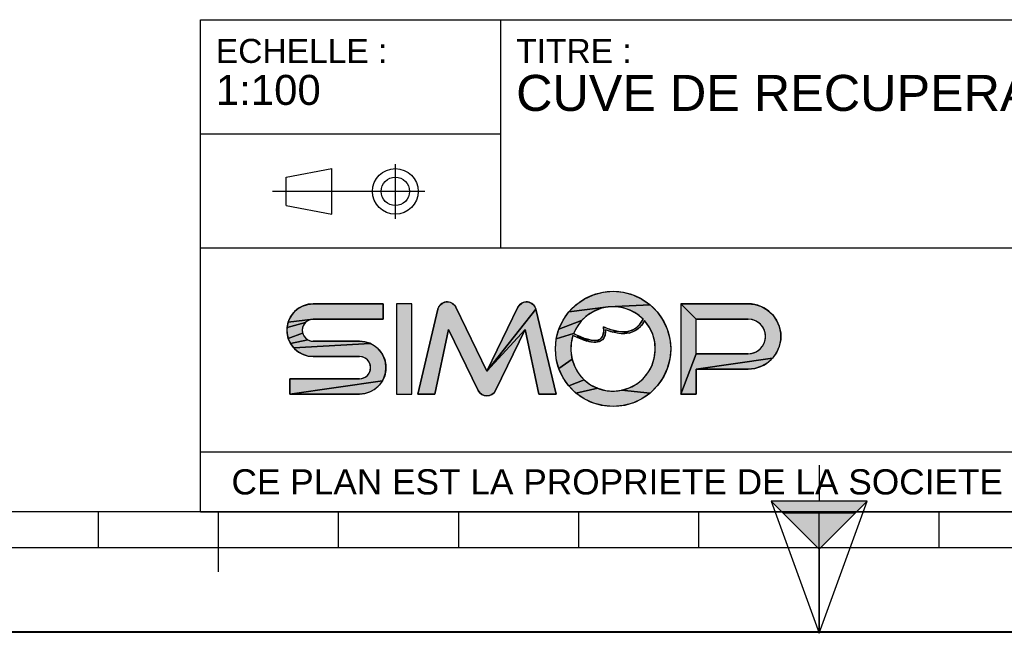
# Model space of a CAD drawing. Header units: millimetres. Extents: x 0 to 297, y 0 to 210.
# Tile 2 of 26: x 82 to 164, y 0 to 51. Entities that reach past the tile are written whole.
import ezdxf

# ---------------------------------------------------------------- set-up
doc = ezdxf.new("R2010")
doc.units = ezdxf.units.MM
doc.header["$LTSCALE"] = 16.335
doc.layers.get('0').update_dxf_attribs({"linetype": 'CONTINUOUS'})
doc.styles.get("Standard").update_dxf_attribs({"font": 'arial.ttf'})

# ---------------------------------------------------------------- blocks, each defined once
blk = doc.blocks.new('MARGEA4_BL0', base_point=(148.514, 105.014))
at = {"color": 7, "linetype": 'Continuous'}
for p, q in [((287.014, 10.014), (10.014, 10.014)), ((88.514, 7.014), (88.514, 10.014)), ((98.514, 5.014), (98.514, 10.014)), ((108.514, 7.014), (108.514, 10.014)), ((118.514, 7.014), (118.514, 10.014)), ((128.514, 7.014), (128.514, 10.014)), ((138.514, 7.014), (138.514, 10.014)), ((148.514, 0.014), (148.514, 10.014)), ((158.514, 7.014), (158.514, 10.014)), ((248.514, 7.014), (48.514, 7.014)), ((297.014, 0.014), (0.014, 0.014)), ((297.014, 0.014), (0.014, 0.014))]:
    blk.add_line(p, q, dxfattribs=at)
blk = doc.blocks.new('REPERE_ORIENTATION_BL1', base_point=(148.516, 6.898))
at = {"color": 7, "linetype": 'Continuous'}
for p, q in [((148.516, 13.898), (148.516, 10.898)), ((148.516, 6.898), (144.516, 10.898)), ((152.516, 10.898), (144.516, 10.898)), ((144.516, 10.898), (148.516, -0.102)), ((148.516, 6.898), (152.516, 10.898)), ((148.516, -0.102), (152.516, 10.898)), ((151.516, 9.898), (145.516, 9.898)), ((148.516, 6.898), (148.516, -0.102))]:
    blk.add_line(p, q, dxfattribs=at)
blk.add_solid([(144.516, 10.898), (148.516, 6.898), (152.516, 10.898)], dxfattribs=at)
blk = doc.blocks.new('ISO_BL3', base_point=(109.359, 36.711))
at = {"color": 2, "linetype": 'Continuous'}
for p, q in [((104.158, 37.894), (107.956, 38.612)), ((107.956, 34.81), (107.956, 38.612)), ((113.239, 34.434), (113.239, 38.988)), ((104.158, 35.528), (104.158, 37.894)), ((115.7, 36.711), (103.019, 36.711)), ((104.158, 35.528), (107.956, 34.81))]:
    blk.add_line(p, q, dxfattribs=at)
for radius in [1.901, 1.183]:
    blk.add_circle((113.239, 36.711), radius, dxfattribs=at)
blk = doc.blocks.new('LOGO-SIMOP-2009_BL4', base_point=(124.77, 23.589))
at = {"linetype": 'Continuous'}
for points in [[(131.363, 28.389), (132.197, 28.316), (133.005, 28.1), (133.763, 27.746), (134.449, 27.266), (130.961, 27.086), (127.686, 26.675), (128.278, 27.266), (128.963, 27.746), (129.722, 28.1), (130.53, 28.316)], [(105.954, 27.301), (106.412, 27.349), (112.22, 27.349), (112.22, 26.069), (106.412, 26.069), (104.319, 25.829), (104.507, 26.249), (104.777, 26.621), (105.119, 26.929), (105.517, 27.159)], [(117.578, 27.509), (117.792, 27.474), (117.99, 27.382), (118.155, 27.24), (118.276, 27.059), (120.86, 21.749), (124.06, 25.217), (121.579, 20.119), (121.455, 19.934), (121.284, 19.791), (121.08, 19.7), (120.86, 19.669), (120.639, 19.7), (120.436, 19.791), (120.265, 19.934), (120.141, 20.119), (117.66, 25.217), (116.54, 19.829), (115.1, 19.829), (116.778, 26.894), (116.857, 27.097), (116.987, 27.271), (117.16, 27.404), (117.362, 27.485)], [(123.927, 27.474), (124.142, 27.509), (124.358, 27.485), (124.56, 27.404), (124.732, 27.271), (124.863, 27.097), (124.941, 26.894), (120.86, 21.749), (123.444, 27.059), (123.565, 27.24), (123.73, 27.382)], [(129.751, 26.718), (129.215, 26.377), (128.749, 25.946), (126.853, 25.231), (127.207, 25.989), (127.686, 26.675), (130.961, 27.086), (130.34, 26.957)], [(131.596, 27.101), (130.961, 27.086), (134.449, 27.266), (135.04, 26.675), (135.52, 25.989), (135.874, 25.231), (136.091, 24.423), (136.163, 23.589), (136.091, 22.756), (135.874, 21.947), (135.52, 21.189), (135.04, 20.504), (134.449, 19.912), (132.075, 20.142), (132.717, 20.34), (133.309, 20.655), (133.83, 21.078), (134.262, 21.592), (134.588, 22.178), (134.798, 22.816), (134.882, 23.482), (134.838, 24.152), (134.668, 24.801), (134.378, 25.407), (133.978, 25.946), (133.719, 25.545), (133.436, 25.258), (133.098, 25.04), (132.731, 24.907), (132.159, 25.009), (132.592, 25.042), (132.968, 25.156), (133.314, 25.364), (133.6, 25.651), (133.861, 26.069), (133.375, 26.478), (132.823, 26.792), (132.224, 27.002)], [(138.292, 26.069), (137.012, 27.349), (142.612, 27.349), (143.177, 27.29), (143.718, 27.114), (144.211, 26.83), (144.633, 26.449), (144.967, 25.989), (145.199, 25.47), (145.317, 24.913), (145.317, 24.345), (145.199, 23.789), (144.967, 23.269), (144.633, 22.809), (138.292, 21.909), (138.292, 19.829), (137.012, 19.829), (138.292, 23.189), (142.612, 23.189), (142.956, 23.231), (143.281, 23.354), (143.567, 23.551), (143.797, 23.811), (143.958, 24.119), (144.041, 24.456), (144.041, 24.803), (143.958, 25.14), (143.797, 25.447), (143.567, 25.707), (143.281, 25.904), (142.956, 26.027), (142.612, 26.069)], [(124.06, 25.217), (120.86, 21.749), (124.941, 26.894), (126.62, 19.829), (125.18, 19.829)], [(105.952, 25.946), (105.761, 25.8), (104.224, 25.379), (104.319, 25.829), (106.412, 26.069), (106.174, 26.038)], [(105.523, 25.387), (105.492, 25.149), (105.523, 24.911), (104.319, 24.469), (104.224, 24.919), (104.224, 25.379), (105.761, 25.8), (105.615, 25.609)], [(128.368, 25.438), (128.084, 24.869), (126.636, 24.423), (126.853, 25.231), (128.749, 25.946)], [(131.146, 25.202), (131.682, 25.062), (131.315, 24.983), (130.744, 25.179), (130.717, 24.821), (130.631, 24.565), (130.48, 24.354), (130.273, 24.213), (130.001, 24.3), (130.178, 24.346), (130.347, 24.448), (130.481, 24.62), (130.552, 24.815), (130.583, 25.063), (130.563, 25.429)], [(105.761, 24.499), (105.952, 24.352), (104.507, 24.049), (104.319, 24.469), (105.523, 24.911), (105.615, 24.689)], [(128.084, 24.869), (128.432, 24.7), (128.441, 24.519), (128.029, 24.718), (127.876, 24.064), (127.849, 23.394), (127.95, 22.73), (126.853, 21.947), (126.636, 22.756), (126.563, 23.589), (126.636, 24.423)], [(128.738, 24.565), (129.026, 24.456), (129.312, 24.368), (129.161, 24.244), (128.799, 24.369), (128.441, 24.519), (128.432, 24.7)], [(132.159, 25.009), (132.731, 24.907), (132.312, 24.85), (131.842, 24.874), (131.315, 24.983), (131.682, 25.062)], [(111.553, 23.809), (111.895, 23.501), (112.165, 23.129), (112.352, 22.709), (112.448, 22.259), (112.448, 21.799), (112.352, 21.349), (112.165, 20.929), (104.452, 19.829), (104.452, 21.109), (110.26, 21.109), (110.498, 21.14), (110.72, 21.232), (110.91, 21.379), (111.057, 21.569), (111.148, 21.791), (111.18, 22.029), (111.148, 22.267), (111.057, 22.489), (110.91, 22.68), (110.72, 22.826), (110.498, 22.918), (110.26, 22.949), (106.412, 22.949), (105.954, 22.997), (105.517, 23.139), (105.119, 23.369), (104.777, 23.677), (111.155, 24.039)], [(110.717, 24.181), (111.155, 24.039), (104.777, 23.677), (104.507, 24.049), (105.952, 24.352), (106.174, 24.26), (106.412, 24.229), (110.26, 24.229)], [(129.788, 24.29), (130.001, 24.3), (130.273, 24.213), (130.034, 24.143), (129.77, 24.13), (129.472, 24.167), (129.161, 24.244), (129.312, 24.368), (129.552, 24.315)], [(128.175, 22.098), (128.516, 21.52), (128.961, 21.017), (127.686, 20.504), (127.207, 21.189), (126.853, 21.947), (127.95, 22.73)], [(143.177, 21.969), (142.612, 21.909), (138.292, 21.909), (144.633, 22.809), (144.211, 22.429), (143.718, 22.144)], [(110.717, 19.877), (110.26, 19.829), (104.452, 19.829), (112.165, 20.929), (111.895, 20.557), (111.553, 20.249), (111.155, 20.019)], [(129.493, 20.607), (130.093, 20.307), (128.278, 19.912), (127.686, 20.504), (128.961, 21.017)], [(131.408, 20.069), (132.075, 20.142), (134.449, 19.912), (133.763, 19.432), (133.005, 19.079), (132.197, 18.862), (131.363, 18.789), (130.53, 18.862), (129.722, 19.079), (128.963, 19.432), (128.278, 19.912), (130.093, 20.307), (130.739, 20.125)]]:
    blk.add_hatch(color=2, dxfattribs=at).paths.add_polyline_path(points)
at = {"color": 2, "linetype": 'Continuous'}
for p, q in [((128.963, 27.746), (129.722, 28.1)), ((129.722, 28.1), (130.53, 28.316)), ((130.53, 28.316), (131.363, 28.389)), ((131.363, 28.389), (132.197, 28.316)), ((132.197, 28.316), (133.005, 28.1)), ((133.005, 28.1), (133.763, 27.746)), ((105.119, 26.929), (105.517, 27.159)), ((105.517, 27.159), (105.954, 27.301)), ((105.954, 27.301), (106.412, 27.349)), ((116.778, 26.894), (116.857, 27.097)), ((116.857, 27.097), (116.987, 27.271)), ((116.987, 27.271), (117.16, 27.404)), ((117.16, 27.404), (117.362, 27.485)), ((117.362, 27.485), (117.578, 27.509)), ((117.578, 27.509), (117.792, 27.474)), ((117.792, 27.474), (117.99, 27.382)), ((117.99, 27.382), (118.155, 27.24)), ((118.155, 27.24), (118.276, 27.059)), ((123.444, 27.059), (123.565, 27.24)), ((123.565, 27.24), (123.73, 27.382)), ((123.73, 27.382), (123.927, 27.474)), ((123.927, 27.474), (124.142, 27.509)), ((124.142, 27.509), (124.358, 27.485)), ((124.358, 27.485), (124.56, 27.404)), ((124.56, 27.404), (124.732, 27.271)), ((124.732, 27.271), (124.863, 27.097)), ((124.863, 27.097), (124.941, 26.894)), ((127.686, 26.675), (128.278, 27.266)), ((130.961, 27.086), (127.686, 26.675)), ((128.278, 27.266), (128.963, 27.746)), ((130.961, 27.086), (130.34, 26.957)), ((134.449, 27.266), (130.961, 27.086)), ((131.596, 27.101), (130.961, 27.086)), ((132.224, 27.002), (131.596, 27.101)), ((133.763, 27.746), (134.449, 27.266)), ((134.449, 27.266), (135.04, 26.675)), ((138.292, 26.069), (137.012, 27.349)), ((142.612, 27.349), (143.177, 27.29)), ((143.177, 27.29), (143.718, 27.114)), ((143.718, 27.114), (144.211, 26.83)), ((104.319, 25.829), (104.507, 26.249)), ((104.507, 26.249), (104.777, 26.621)), ((104.777, 26.621), (105.119, 26.929)), ((124.941, 26.894), (120.86, 21.749)), ((127.207, 25.989), (127.686, 26.675)), ((129.215, 26.377), (128.749, 25.946)), ((129.751, 26.718), (129.215, 26.377)), ((130.34, 26.957), (129.751, 26.718)), ((132.823, 26.792), (132.224, 27.002)), ((133.375, 26.478), (132.823, 26.792)), ((133.861, 26.069), (133.375, 26.478)), ((135.04, 26.675), (135.52, 25.989)), ((144.211, 26.83), (144.633, 26.449)), ((144.633, 26.449), (144.967, 25.989)), ((104.224, 25.379), (104.319, 25.829)), ((105.761, 25.8), (104.224, 25.379)), ((106.412, 26.069), (104.319, 25.829)), ((105.615, 25.609), (105.523, 25.387)), ((105.761, 25.8), (105.615, 25.609)), ((105.952, 25.946), (105.761, 25.8)), ((106.174, 26.038), (105.952, 25.946)), ((106.412, 26.069), (106.174, 26.038)), ((126.853, 25.231), (127.207, 25.989)), ((128.749, 25.946), (126.853, 25.231)), ((128.368, 25.438), (128.084, 24.869)), ((128.749, 25.946), (128.368, 25.438)), ((130.583, 25.063), (130.563, 25.429)), ((130.563, 25.429), (131.146, 25.202)), ((133.314, 25.364), (133.6, 25.651)), ((133.719, 25.545), (133.436, 25.258)), ((133.6, 25.651), (133.861, 26.069)), ((133.978, 25.946), (133.719, 25.545)), ((134.378, 25.407), (133.978, 25.946)), ((135.52, 25.989), (135.874, 25.231)), ((142.956, 26.027), (142.612, 26.069)), ((143.281, 25.904), (142.956, 26.027)), ((143.567, 25.707), (143.281, 25.904)), ((143.797, 25.447), (143.567, 25.707)), ((143.958, 25.14), (143.797, 25.447)), ((144.967, 25.989), (145.199, 25.47)), ((145.199, 25.47), (145.317, 24.913)), ((104.224, 24.919), (104.224, 25.379)), ((104.319, 24.469), (104.224, 24.919)), ((105.523, 24.911), (104.319, 24.469)), ((105.523, 25.387), (105.492, 25.149)), ((105.492, 25.149), (105.523, 24.911)), ((105.523, 24.911), (105.615, 24.689)), ((105.615, 24.689), (105.761, 24.499)), ((124.06, 25.217), (120.86, 21.749)), ((126.636, 24.423), (126.853, 25.231)), ((128.084, 24.869), (126.636, 24.423)), ((128.029, 24.718), (127.876, 24.064)), ((128.441, 24.519), (128.029, 24.718)), ((128.084, 24.869), (128.432, 24.7)), ((128.432, 24.7), (128.738, 24.565)), ((128.432, 24.7), (128.441, 24.519)), ((130.347, 24.448), (130.481, 24.62)), ((130.481, 24.62), (130.552, 24.815)), ((130.552, 24.815), (130.583, 25.063)), ((130.717, 24.821), (130.631, 24.565)), ((130.744, 25.179), (130.717, 24.821)), ((131.315, 24.983), (130.744, 25.179)), ((131.146, 25.202), (131.682, 25.062)), ((131.682, 25.062), (131.315, 24.983)), ((131.842, 24.874), (131.315, 24.983)), ((131.682, 25.062), (132.159, 25.009)), ((132.312, 24.85), (131.842, 24.874)), ((132.159, 25.009), (132.592, 25.042)), ((132.731, 24.907), (132.159, 25.009)), ((132.731, 24.907), (132.312, 24.85)), ((132.592, 25.042), (132.968, 25.156)), ((133.098, 25.04), (132.731, 24.907)), ((132.968, 25.156), (133.314, 25.364)), ((133.436, 25.258), (133.098, 25.04)), ((134.668, 24.801), (134.378, 25.407)), ((134.838, 24.152), (134.668, 24.801)), ((135.874, 25.231), (136.091, 24.423)), ((144.041, 24.803), (143.958, 25.14)), ((144.041, 24.456), (144.041, 24.803)), ((145.317, 24.913), (145.317, 24.345)), ((104.507, 24.049), (104.319, 24.469)), ((105.952, 24.352), (104.507, 24.049)), ((104.777, 23.677), (104.507, 24.049)), ((111.155, 24.039), (104.777, 23.677)), ((105.761, 24.499), (105.952, 24.352)), ((105.952, 24.352), (106.174, 24.26)), ((106.174, 24.26), (106.412, 24.229)), ((110.26, 24.229), (110.717, 24.181)), ((110.717, 24.181), (111.155, 24.039)), ((111.155, 24.039), (111.553, 23.809)), ((111.553, 23.809), (111.895, 23.501)), ((126.563, 23.589), (126.636, 24.423)), ((127.876, 24.064), (127.849, 23.394)), ((128.799, 24.369), (128.441, 24.519)), ((128.738, 24.565), (129.026, 24.456)), ((129.161, 24.244), (128.799, 24.369)), ((129.026, 24.456), (129.312, 24.368)), ((129.312, 24.368), (129.161, 24.244)), ((129.472, 24.167), (129.161, 24.244)), ((129.312, 24.368), (129.552, 24.315)), ((129.77, 24.13), (129.472, 24.167)), ((129.552, 24.315), (129.788, 24.29)), ((130.034, 24.143), (129.77, 24.13)), ((129.788, 24.29), (130.001, 24.3)), ((130.001, 24.3), (130.178, 24.346)), ((130.273, 24.213), (130.001, 24.3)), ((130.273, 24.213), (130.034, 24.143)), ((130.178, 24.346), (130.347, 24.448)), ((130.48, 24.354), (130.273, 24.213)), ((130.631, 24.565), (130.48, 24.354)), ((134.882, 23.482), (134.838, 24.152)), ((136.091, 24.423), (136.163, 23.589)), ((143.567, 23.551), (143.797, 23.811)), ((143.797, 23.811), (143.958, 24.119)), ((143.958, 24.119), (144.041, 24.456)), ((145.199, 23.789), (144.967, 23.269)), ((145.317, 24.345), (145.199, 23.789)), ((105.119, 23.369), (104.777, 23.677)), ((105.517, 23.139), (105.119, 23.369)), ((105.954, 22.997), (105.517, 23.139)), ((106.412, 22.949), (105.954, 22.997)), ((111.895, 23.501), (112.165, 23.129)), ((112.165, 23.129), (112.352, 22.709)), ((126.636, 22.756), (126.563, 23.589)), ((127.849, 23.394), (127.95, 22.73)), ((134.798, 22.816), (134.882, 23.482)), ((136.163, 23.589), (136.091, 22.756)), ((138.292, 23.189), (137.012, 19.829)), ((142.612, 23.189), (142.956, 23.231)), ((142.956, 23.231), (143.281, 23.354)), ((143.281, 23.354), (143.567, 23.551)), ((144.967, 23.269), (144.633, 22.809)), ((110.498, 22.918), (110.26, 22.949)), ((110.72, 22.826), (110.498, 22.918)), ((110.91, 22.68), (110.72, 22.826)), ((111.057, 22.489), (110.91, 22.68)), ((111.148, 22.267), (111.057, 22.489)), ((111.18, 22.029), (111.148, 22.267)), ((112.352, 22.709), (112.448, 22.259)), ((112.448, 22.259), (112.448, 21.799)), ((126.853, 21.947), (126.636, 22.756)), ((127.95, 22.73), (126.853, 21.947)), ((127.95, 22.73), (128.175, 22.098)), ((134.262, 21.592), (134.588, 22.178)), ((134.588, 22.178), (134.798, 22.816)), ((136.091, 22.756), (135.874, 21.947)), ((144.633, 22.809), (138.292, 21.909)), ((143.718, 22.144), (143.177, 21.969)), ((144.211, 22.429), (143.718, 22.144)), ((144.633, 22.809), (144.211, 22.429)), ((110.72, 21.232), (110.91, 21.379)), ((110.91, 21.379), (111.057, 21.569)), ((111.057, 21.569), (111.148, 21.791)), ((111.148, 21.791), (111.18, 22.029)), ((112.352, 21.349), (112.165, 20.929)), ((112.448, 21.799), (112.352, 21.349)), ((127.207, 21.189), (126.853, 21.947)), ((128.175, 22.098), (128.516, 21.52)), ((128.516, 21.52), (128.961, 21.017)), ((133.83, 21.078), (134.262, 21.592)), ((135.874, 21.947), (135.52, 21.189)), ((143.177, 21.969), (142.612, 21.909)), ((112.165, 20.929), (104.452, 19.829)), ((110.26, 21.109), (110.498, 21.14)), ((110.498, 21.14), (110.72, 21.232)), ((111.895, 20.557), (111.553, 20.249)), ((112.165, 20.929), (111.895, 20.557)), ((127.686, 20.504), (127.207, 21.189)), ((128.961, 21.017), (127.686, 20.504)), ((128.278, 19.912), (127.686, 20.504)), ((128.961, 21.017), (129.493, 20.607)), ((129.493, 20.607), (130.093, 20.307)), ((132.717, 20.34), (133.309, 20.655)), ((133.309, 20.655), (133.83, 21.078)), ((135.04, 20.504), (134.449, 19.912)), ((135.52, 21.189), (135.04, 20.504)), ((110.717, 19.877), (110.26, 19.829)), ((111.155, 20.019), (110.717, 19.877)), ((111.553, 20.249), (111.155, 20.019)), ((120.265, 19.934), (120.141, 20.119)), ((120.436, 19.791), (120.265, 19.934)), ((120.639, 19.7), (120.436, 19.791)), ((120.86, 19.669), (120.639, 19.7)), ((121.08, 19.7), (120.86, 19.669)), ((121.284, 19.791), (121.08, 19.7)), ((121.455, 19.934), (121.284, 19.791)), ((121.579, 20.119), (121.455, 19.934)), ((130.093, 20.307), (128.278, 19.912)), ((128.963, 19.432), (128.278, 19.912)), ((130.093, 20.307), (130.739, 20.125)), ((130.739, 20.125), (131.408, 20.069)), ((131.408, 20.069), (132.075, 20.142)), ((132.075, 20.142), (132.717, 20.34)), ((134.449, 19.912), (132.075, 20.142)), ((134.449, 19.912), (133.763, 19.432)), ((129.722, 19.079), (128.963, 19.432)), ((130.53, 18.862), (129.722, 19.079)), ((131.363, 18.789), (130.53, 18.862)), ((132.197, 18.862), (131.363, 18.789)), ((133.005, 19.079), (132.197, 18.862)), ((133.763, 19.432), (133.005, 19.079))]:
    blk.add_line(p, q, dxfattribs=at)
at = {"color": 7, "linetype": 'Continuous'}
for p, q in [((112.22, 27.349), (106.412, 27.349)), ((112.22, 26.069), (112.22, 27.349)), ((113.34, 27.349), (113.34, 19.829)), ((114.62, 27.349), (113.34, 27.349)), ((114.62, 19.829), (114.62, 27.349)), ((120.86, 21.749), (118.276, 27.059)), ((123.444, 27.059), (120.86, 21.749)), ((142.612, 27.349), (137.012, 27.349)), ((137.012, 27.349), (137.012, 19.829)), ((116.778, 26.894), (115.1, 19.829)), ((126.62, 19.829), (124.941, 26.894)), ((106.412, 26.069), (112.22, 26.069)), ((138.292, 26.069), (142.612, 26.069)), ((138.292, 23.189), (138.292, 26.069)), ((116.54, 19.829), (117.66, 25.217)), ((117.66, 25.217), (120.141, 20.119)), ((121.579, 20.119), (124.06, 25.217)), ((124.06, 25.217), (125.18, 19.829)), ((110.26, 24.229), (106.412, 24.229)), ((142.612, 23.189), (138.292, 23.189)), ((106.412, 22.949), (110.26, 22.949)), ((138.292, 21.909), (142.612, 21.909)), ((138.292, 19.829), (138.292, 21.909)), ((104.452, 21.109), (104.452, 19.829)), ((110.26, 21.109), (104.452, 21.109)), ((104.452, 19.829), (110.26, 19.829)), ((113.34, 19.829), (114.62, 19.829)), ((115.1, 19.829), (116.54, 19.829)), ((125.18, 19.829), (126.62, 19.829)), ((137.012, 19.829), (138.292, 19.829))]:
    blk.add_line(p, q, dxfattribs=at)
at = {"color": 2, "linetype": 'Continuous'}
for points in [[(131.363, 28.389), (132.197, 28.316), (133.005, 28.1), (133.763, 27.746), (134.449, 27.266), (130.961, 27.086), (127.686, 26.675), (128.278, 27.266), (128.963, 27.746), (129.722, 28.1), (130.53, 28.316), (131.363, 28.389)], [(105.954, 27.301), (106.412, 27.349), (112.22, 27.349), (112.22, 26.069), (106.412, 26.069), (104.319, 25.829), (104.507, 26.249), (104.777, 26.621), (105.119, 26.929), (105.517, 27.159), (105.954, 27.301)], [(117.578, 27.509), (117.792, 27.474), (117.99, 27.382), (118.155, 27.24), (118.276, 27.059), (120.86, 21.749), (124.06, 25.217), (121.579, 20.119), (121.455, 19.934), (121.284, 19.791), (121.08, 19.7), (120.86, 19.669), (120.639, 19.7), (120.436, 19.791), (120.265, 19.934), (120.141, 20.119), (117.66, 25.217), (116.54, 19.829), (115.1, 19.829), (116.778, 26.894), (116.857, 27.097), (116.987, 27.271), (117.16, 27.404), (117.362, 27.485), (117.578, 27.509)], [(123.927, 27.474), (124.142, 27.509), (124.358, 27.485), (124.56, 27.404), (124.732, 27.271), (124.863, 27.097), (124.941, 26.894), (120.86, 21.749), (123.444, 27.059), (123.565, 27.24), (123.73, 27.382), (123.927, 27.474)], [(129.751, 26.718), (129.215, 26.377), (128.749, 25.946), (126.853, 25.231), (127.207, 25.989), (127.686, 26.675), (130.961, 27.086), (130.34, 26.957), (129.751, 26.718)], [(131.596, 27.101), (130.961, 27.086), (134.449, 27.266), (135.04, 26.675), (135.52, 25.989), (135.874, 25.231), (136.091, 24.423), (136.163, 23.589), (136.091, 22.756), (135.874, 21.947), (135.52, 21.189), (135.04, 20.504), (134.449, 19.912), (132.075, 20.142), (132.717, 20.34), (133.309, 20.655), (133.83, 21.078), (134.262, 21.592), (134.588, 22.178), (134.798, 22.816), (134.882, 23.482), (134.838, 24.152), (134.668, 24.801), (134.378, 25.407), (133.978, 25.946), (133.719, 25.545), (133.436, 25.258), (133.098, 25.04), (132.731, 24.907), (132.159, 25.009), (132.592, 25.042), (132.968, 25.156), (133.314, 25.364), (133.6, 25.651), (133.861, 26.069), (133.375, 26.478), (132.823, 26.792), (132.224, 27.002), (131.596, 27.101)], [(138.292, 26.069), (137.012, 27.349), (142.612, 27.349), (143.177, 27.29), (143.718, 27.114), (144.211, 26.83), (144.633, 26.449), (144.967, 25.989), (145.199, 25.47), (145.317, 24.913), (145.317, 24.345), (145.199, 23.789), (144.967, 23.269), (144.633, 22.809), (138.292, 21.909), (138.292, 19.829), (137.012, 19.829), (138.292, 23.189), (142.612, 23.189), (142.956, 23.231), (143.281, 23.354), (143.567, 23.551), (143.797, 23.811), (143.958, 24.119), (144.041, 24.456), (144.041, 24.803), (143.958, 25.14), (143.797, 25.447), (143.567, 25.707), (143.281, 25.904), (142.956, 26.027), (142.612, 26.069), (138.292, 26.069)], [(124.06, 25.217), (120.86, 21.749), (124.941, 26.894), (126.62, 19.829), (125.18, 19.829), (124.06, 25.217)], [(105.952, 25.946), (105.761, 25.8), (104.224, 25.379), (104.319, 25.829), (106.412, 26.069), (106.174, 26.038), (105.952, 25.946)], [(105.523, 25.387), (105.492, 25.149), (105.523, 24.911), (104.319, 24.469), (104.224, 24.919), (104.224, 25.379), (105.761, 25.8), (105.615, 25.609), (105.523, 25.387)], [(128.368, 25.438), (128.084, 24.869), (126.636, 24.423), (126.853, 25.231), (128.749, 25.946), (128.368, 25.438)], [(131.146, 25.202), (131.682, 25.062), (131.315, 24.983), (130.744, 25.179), (130.717, 24.821), (130.631, 24.565), (130.48, 24.354), (130.273, 24.213), (130.001, 24.3), (130.178, 24.346), (130.347, 24.448), (130.481, 24.62), (130.552, 24.815), (130.583, 25.063), (130.563, 25.429), (131.146, 25.202)], [(105.761, 24.499), (105.952, 24.352), (104.507, 24.049), (104.319, 24.469), (105.523, 24.911), (105.615, 24.689), (105.761, 24.499)], [(128.084, 24.869), (128.432, 24.7), (128.441, 24.519), (128.029, 24.718), (127.876, 24.064), (127.849, 23.394), (127.95, 22.73), (126.853, 21.947), (126.636, 22.756), (126.563, 23.589), (126.636, 24.423), (128.084, 24.869)], [(128.738, 24.565), (129.026, 24.456), (129.312, 24.368), (129.161, 24.244), (128.799, 24.369), (128.441, 24.519), (128.432, 24.7), (128.738, 24.565)], [(132.159, 25.009), (132.731, 24.907), (132.312, 24.85), (131.842, 24.874), (131.315, 24.983), (131.682, 25.062), (132.159, 25.009)], [(111.553, 23.809), (111.895, 23.501), (112.165, 23.129), (112.352, 22.709), (112.448, 22.259), (112.448, 21.799), (112.352, 21.349), (112.165, 20.929), (104.452, 19.829), (104.452, 21.109), (110.26, 21.109), (110.498, 21.14), (110.72, 21.232), (110.91, 21.379), (111.057, 21.569), (111.148, 21.791), (111.18, 22.029), (111.148, 22.267), (111.057, 22.489), (110.91, 22.68), (110.72, 22.826), (110.498, 22.918), (110.26, 22.949), (106.412, 22.949), (105.954, 22.997), (105.517, 23.139), (105.119, 23.369), (104.777, 23.677), (111.155, 24.039), (111.553, 23.809)], [(110.717, 24.181), (111.155, 24.039), (104.777, 23.677), (104.507, 24.049), (105.952, 24.352), (106.174, 24.26), (106.412, 24.229), (110.26, 24.229), (110.717, 24.181)], [(129.788, 24.29), (130.001, 24.3), (130.273, 24.213), (130.034, 24.143), (129.77, 24.13), (129.472, 24.167), (129.161, 24.244), (129.312, 24.368), (129.552, 24.315), (129.788, 24.29)], [(128.175, 22.098), (128.516, 21.52), (128.961, 21.017), (127.686, 20.504), (127.207, 21.189), (126.853, 21.947), (127.95, 22.73), (128.175, 22.098)], [(143.177, 21.969), (142.612, 21.909), (138.292, 21.909), (144.633, 22.809), (144.211, 22.429), (143.718, 22.144), (143.177, 21.969)], [(110.717, 19.877), (110.26, 19.829), (104.452, 19.829), (112.165, 20.929), (111.895, 20.557), (111.553, 20.249), (111.155, 20.019), (110.717, 19.877)], [(129.493, 20.607), (130.093, 20.307), (128.278, 19.912), (127.686, 20.504), (128.961, 21.017), (129.493, 20.607)], [(131.408, 20.069), (132.075, 20.142), (134.449, 19.912), (133.763, 19.432), (133.005, 19.079), (132.197, 18.862), (131.363, 18.789), (130.53, 18.862), (129.722, 19.079), (128.963, 19.432), (128.278, 19.912), (130.093, 20.307), (130.739, 20.125), (131.408, 20.069)]]:
    blk.add_lwpolyline(points, dxfattribs=at)
at = {"color": 7, "linetype": 'Continuous'}
blk.add_circle((131.363, 23.589), 4.8, dxfattribs=at)
for centre, radius, start, end in [((106.412, 25.149), 2.2, 90, 270), ((117.556, 26.709), 0.8, 25.94945, 166.63548), ((124.163, 26.709), 0.8, 13.36452, 154.05055), ((131.363, 23.589), 3.52, 44.79283, 158.67631), ((142.612, 24.629), 2.72, 270, 90), ((106.412, 25.149), 0.92, 90, 270), ((131.363, 23.589), 3.52, 161.30052, 42.02671), ((142.612, 24.629), 1.44, 270, 90), ((110.26, 22.029), 2.2, 270, 90), ((110.26, 22.029), 0.92, 270, 90), ((120.86, 20.469), 0.8, 205.94945, 334.05055)]:
    blk.add_arc(centre, radius, start, end, dxfattribs=at)
for points, knots in [([(130.563, 25.429), (130.59, 25.221), (130.59, 24.88), (130.467, 24.544), (130.244, 24.35), (129.836, 24.25), (129.149, 24.376), (128.458, 24.678), (128.084, 24.869)], [0, 0, 0, 0, 0.125, 0.25, 0.375, 0.5, 0.75, 1, 1, 1, 1]), ([(133.978, 25.946), (133.742, 25.491), (133.106, 24.892), (131.957, 24.786), (131.132, 25.023), (130.744, 25.179)], [0, 0, 0, 0, 0.345264, 0.703638, 1, 1, 1, 1]), ([(130.744, 25.179), (130.749, 25.009), (130.71, 24.645), (130.441, 24.241), (129.948, 24.097), (129.39, 24.163), (128.75, 24.373), (128.275, 24.593), (128.029, 24.718)], [0, 0, 0, 0, 0.118516, 0.29564, 0.472763, 0.649887, 0.82701, 1, 1, 1, 1])]:
    blk.add_open_spline(points, degree=3, knots=knots, dxfattribs=at)
blk.add_open_spline([(133.861, 26.069), (133.691, 25.725), (133.278, 25.242), (132.495, 24.966), (131.587, 25.038), (130.914, 25.273), (130.563, 25.429)], degree=3, dxfattribs=at)
at = {"color": 2, "linetype": 'Continuous'}
for points in [[(113.34, 19.829), (113.34, 27.349), (114.62, 19.829), (114.62, 27.349)], [(138.292, 23.189), (137.012, 19.829), (138.292, 26.069), (137.012, 27.349)]]:
    blk.add_solid(points, dxfattribs=at)
blk = doc.blocks.new('*T6')
at = {"color": 2, "linetype": 'Continuous'}
for p, q in [((0, 0), (0, 41)), ((0, 41), (190, 41)), ((25, 22), (25, 41)), ((170, 5), (170, 41)), ((190, 0), (190, 41)), ((0, 31.5), (25, 31.5)), ((0, 22), (190, 22)), ((110, 5), (110, 22)), ((170, 15), (190, 15)), ((0, 5), (190, 5)), ((0, 0), (190, 0))]:
    blk.add_line(p, q, dxfattribs=at)
at = {"color": 5, "linetype": 'Continuous', "line_spacing_factor": 0.9}
for s, insert, char_height, width, attachment_point in [('ECHELLE :\\P\\H2.5;1:100', (1.28, 39.4), 2, 28.52045, 1), ("TITRE :\\P\\H3.0;CUVE DE RECUPERATION D'EAU DE PLUIE D2300 20 M3\\P\\H2.0; \\P \\P ", (26.28, 39.4), 2, 226.171, 1), ('A4', (180, 34), 5, 17.0632, 2), ('REFERENCE PRODUIT :\\P\\H3.0;CEP3/6406/20', (111.28, 20.4), 2, 64.13383, 1), ('FR', (180, 20), 3, 11.15242, 2), ('FOLIO :  \\P\\H3.0;1/1', (180, 12.812), 1.5, 17.19703, 2), ('CE PLAN EST LA PROPRIETE DE LA SOCIETE SIMOP ET NE PEUT ETRE REPRODUIT OU COMMUNIQUE SANS SON AUTORISATION', (95, 3.55), 2.1, 368.8974, 2)]:
    blk.add_mtext(s, dxfattribs=dict(at, insert=insert, char_height=char_height, width=width, attachment_point=attachment_point))

msp = doc.modelspace()

# ---------------------------------------------------------------- linework, layer by layer
at = {"color": 7, "linetype": 'Continuous'}
msp.add_line((0, 0), (297, 0), dxfattribs=at)

# ---------------------------------------------------------------- block references
at = {"color": 2, "linetype": 'Continuous'}
for name, p in [('MARGEA4_BL0', (148.514, 105.014)), ('ISO_BL3', (109.359, 36.711)), ('LOGO-SIMOP-2009_BL4', (124.77, 23.589)), ('REPERE_ORIENTATION_BL1', (148.516, 6.898))]:
    msp.add_blockref(name, p, dxfattribs=at)
msp.add_blockref('*T6', (97.014, 10.014))

doc.saveas('drawing.dxf')
